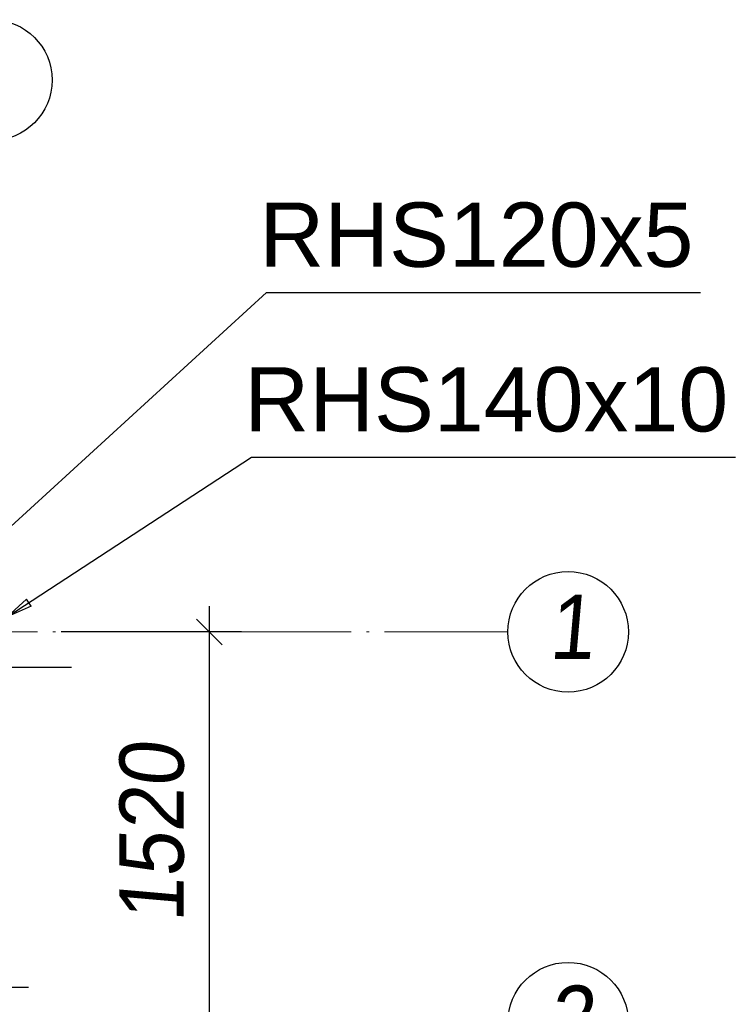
# Paper-space layout 'A0 Advance Steel' of a CAD drawing. Header units: millimetres. Extents: x 228 to 822, y 214 to 634.
# Tile 23 of 76: x 495 to 523, y 313 to 351. Entities that reach past the tile are written whole.
import ezdxf

# ---------------------------------------------------------------- set-up
doc = ezdxf.new("R2010")
doc.units = ezdxf.units.MM
doc.linetypes.add('ACAD_ISO04W100', pattern=[30, 24, -3, 0, -3])
doc.layers.get('0').update_dxf_attribs({"linetype": 'CONTINUOUS'})
doc.layers.add('AS_DIM_ON', color=7, linetype='CONTINUOUS')
doc.layers.add('AS_Schody', color=253, linetype='CONTINUOUS')
doc.styles.add('Arial', font='arial.ttf')
doc.styles.add('ARIAL_1', font='arial.ttf', dxfattribs={"width": 0.9, "oblique": 5})

# ---------------------------------------------------------------- blocks, each defined once
blk = doc.blocks.new('324ewdsczxzxcz')
at = {"linetype": 'ACAD_ISO04W100', "lineweight": 5, "ltscale": 0.2}
blk.add_line((378.311, 321.018, -2695.986), (283.147, 321.018, -2695.986), dxfattribs=at)
for centre in [(358.229, 342.478, 54.54), (380.658, 321.018, -2695.986), (380.658, 305.818, -2695.986)]:
    blk.add_circle(centre, 2.347)
at = {"char_height": 2.5, "attachment_point": 1, "style": 'ARIAL_1'}
for s, insert in [('1', (379.903, 322.461, -2695.986)), ('2', (379.903, 307.261, -2695.986))]:
    blk.add_mtext_dynamic_manual_height_columns(s, width=4.31573, gutter_width=12.5, heights=[0], dxfattribs=dict(at, insert=insert))

psp = doc.layouts.new('A0 Advance Steel')

# ---------------------------------------------------------------- linework, layer by layer
at = {"color": 0, "linetype": 'ByBlock', "lineweight": -2}
for p, q in [((494.571, 327.845), (495.317, 328.531)), ((495.5, 328.252), (494.571, 327.845)), ((495.5, 328.252), (495.317, 328.531))]:
    psp.add_line(p, q, dxfattribs=at)
at = {"color": 7}
for points in [[(490.871, 327.855), (504.664, 340.452), (521.553, 340.452)], [(494.571, 327.845), (504.077, 334.048), (522.909, 334.048)]]:
    psp.add_lwpolyline(points, dxfattribs=at)
at = {"layer": 'AS_DIM_ON', "color": 8}
for p, q in [((502.439, 312.055), (502.439, 328.255)), ((503.689, 327.255), (496.671, 327.255))]:
    psp.add_line(p, q, dxfattribs=at)
at = {"layer": 'AS_DIM_ON', "color": 8, "linetype": 'ByBlock', "lineweight": -2}
psp.add_line((502.939, 326.755), (501.939, 327.755), dxfattribs=at)
at = {"layer": 'AS_Schody', "color": 10, "linetype": 'ACAD_ISO04W100', "ltscale": 0.15}
for points in [[(477.771, 325.878), (480.271, 325.878), (494.571, 325.878), (497.071, 325.878)], [(477.771, 313.432), (480.271, 313.432), (492.901, 313.432), (495.401, 313.432)]]:
    psp.add_lwpolyline(points, dxfattribs=at)

# ---------------------------------------------------------------- block references
psp.add_blockref('324ewdsczxzxcz', (135.742, 6.237, 21392.364))

# ---------------------------------------------------------------- texts
at = {"color": 7, "style": 'Arial'}
for s, p in [('RHS120x5', (504.389, 341.452)), ('RHS140x10', (503.802, 335.048))]:
    psp.add_text(s, height=2.5, dxfattribs=at).set_placement(p)
at = {"layer": 'AS_DIM_ON', "color": 9, "style": 'ARIAL_1', "oblique": 5, "width": 0.9}
psp.add_text('1520', height=2.5, rotation=90, dxfattribs=at).set_placement((501.439, 315.951))

doc.saveas('drawing.dxf')
